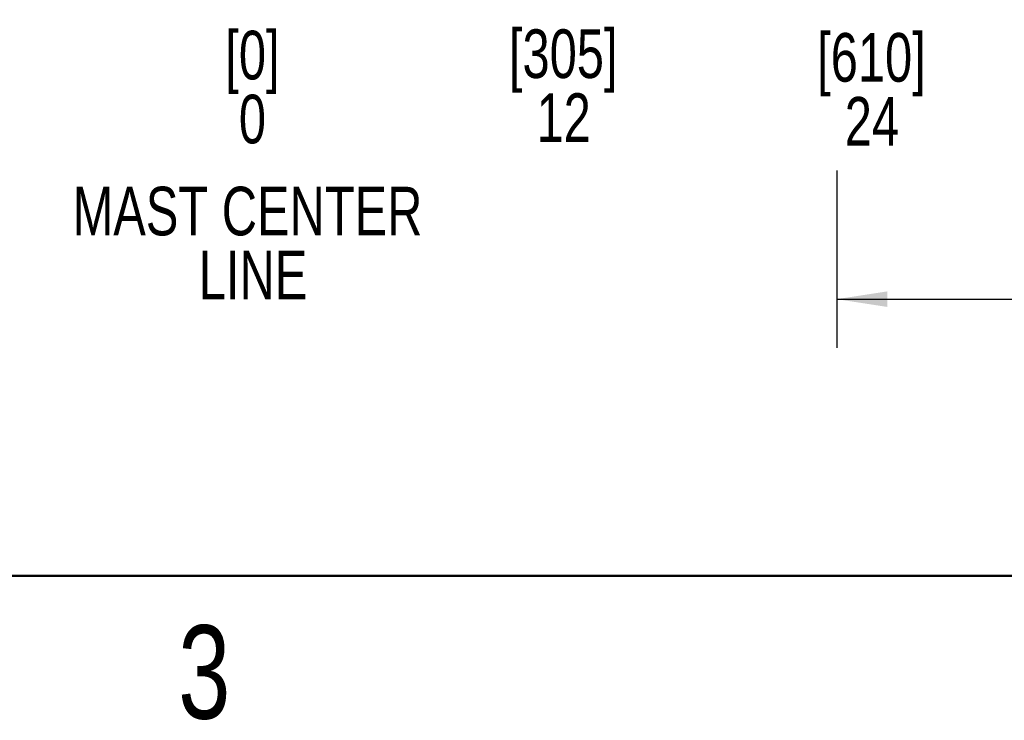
# Model space of a CAD drawing. Header units: inches. Extents: x 0.1 to 16.9, y 0.1 to 10.9.
# Tile 6 of 235: x 5.9 to 8.4, y 0.1 to 1.9. Entities that reach past the tile are written whole.
import ezdxf

# ---------------------------------------------------------------- set-up
doc = ezdxf.new("R2010")
doc.units = ezdxf.units.IN
doc.header["$MEASUREMENT"] = 0
doc.layers.add('FORMAT', color=7, linetype='Continuous')
doc.layers.add('LAYER1', color=7, linetype='Continuous', lineweight=100)
doc.styles.add('SLDTEXTSTYLE0', font='TXT', dxfattribs={"width": 0.75})
doc.dimstyles.new('SLDDIMSTYLE7', dxfattribs={"dimtxt": 0.125, "dimasz": 0.13, "dimexe": 0, "dimexo": 0.0625, "dimgap": 0.03125, "dimtad": 0, "dimtih": 1, "dimtoh": 1, "dimlfac": 15, "dimrnd": 1e-09, "dimzin": 12, "dimdsep": 46, "dimtxsty": 'SLDTEXTSTYLE0', "dimsah": 1, "dimcen": 0.09, "dimadec": 0, "dimazin": 3, "dimtfac": 1, "dimtofl": 0, "dimtmove": 0, "dimatfit": 3, "dimfxl": 0, "dimfrac": 2, "dimtolj": 1, "dimtzin": 12, "dimarcsym": 0})

# ---------------------------------------------------------------- blocks, each defined once
blk = doc.blocks.new('_D_24')
at = {"layer": 'FORMAT'}
for p, q in [((10.625, 1.6318), (10.625, 1.0855)), ((7.997, 1.5409), (7.997, 1.0855)), ((7.997, 1.2105), (8.7684, 1.2105)), ((10.625, 1.2105), (9.8797, 1.2105))]:
    blk.add_line(p, q, dxfattribs=at)
for points in [[(7.997, 1.2105), (8.127, 1.1905), (8.127, 1.2305)], [(10.625, 1.2105), (10.495, 1.2305), (10.495, 1.1905)]]:
    blk.add_solid(points, dxfattribs=at)
at = {"layer": 'FORMAT', "char_height": 0.125, "attachment_point": 1, "style": 'SLDTEXTSTYLE0'}
for s, insert in [('HOOK REACH', (8.7684, 1.4709)), ('[991-1295]', (8.9146, 1.2725)), ('39-51', (9.1116, 1.074))]:
    blk.add_mtext(s, dxfattribs=dict(at, insert=insert))

msp = doc.modelspace()

# ---------------------------------------------------------------- linework, layer by layer
at = {"color": 7, "linetype": 'Continuous', "lineweight": 50}
msp.add_line((16.5, 0.5), (0.5, 0.5), dxfattribs=at)

# ---------------------------------------------------------------- texts
at = {"color": 7, "linetype": 'Continuous', "lineweight": 0, "insert": (6.37258, 0.37259), "char_height": 0.24, "attachment_point": 2, "style": 'SLDTEXTSTYLE0'}
msp.add_mtext('3', dxfattribs=at)
at = {"layer": 'LAYER1', "char_height": 0.125, "attachment_point": 2, "style": 'SLDTEXTSTYLE0'}
for s, insert in [('[0]', (6.49632, 1.90017)), ('[305]', (7.29455, 1.90377)), ('[610]', (8.08624, 1.89432)), ('0', (6.49623, 1.7358)), ('12', (7.29572, 1.7394)), ('24', (8.08741, 1.72995)), ('MAST CENTER', (6.48365, 1.49941)), ('LINE', (6.49793, 1.33504))]:
    msp.add_mtext(s, dxfattribs=dict(at, insert=insert))

# ---------------------------------------------------------------- dimensions: what is measured, and where the dimension line sits
at = {"layer": 'FORMAT'}
dim = msp.add_linear_dim(base=(10.62501, 1.21054), p1=(7.997, 2.17004), p2=(10.62501, 6.24061), angle=0, text='HOOK REACH\\P[991-1295]\\P39-51', dimstyle='SLDDIMSTYLE7', dxfattribs=at)
dim.commit()
dim.dimension.update_dxf_attribs({"geometry": '_D_24', "text_midpoint": (9.32403, 1.21054), "dimtype": 160})

doc.saveas('drawing.dxf')
